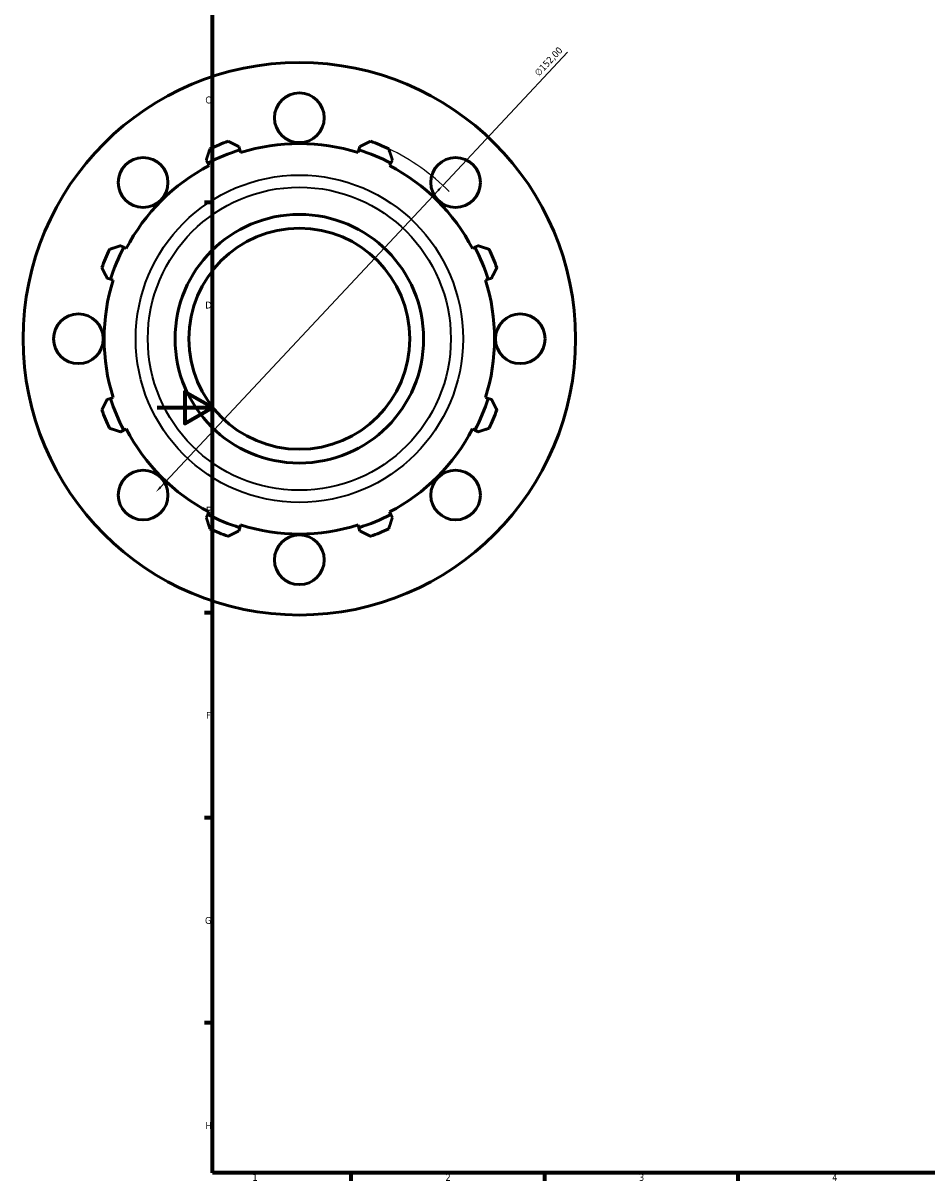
# Model space of a CAD drawing. Header units: millimetres. Extents: x -123 to 939, y -100 to 782.
# Tile 1 of 6: x -49 to 279, y 17 to 436. Entities that reach past the tile are written whole.
import ezdxf

# ---------------------------------------------------------------- set-up
doc = ezdxf.new("R2010")
doc.units = ezdxf.units.MM
for name, color, linetype, lineweight in [('Border (ISO)', 7, 'Continuous', 70), ('Dimension (ISO)', 7, 'Continuous', 25), ('Visible (ISO)', 7, 'Continuous', 50), ('Visible Narrow (ISO)', 7, 'Continuous', 35)]:
    doc.layers.add(name, color=color, linetype=linetype, lineweight=lineweight)
doc.styles.add('Note Text (ISO)', font='tahoma.ttf')
doc.dimstyles.new('Default (ISO)', dxfattribs={"dimtxt": 2.5, "dimasz": 2.5, "dimexe": 3.175, "dimexo": 0, "dimgap": 0.762, "dimtad": 1, "dimrnd": 1e-08, "dimzin": 0, "dimtxsty": 'Note Text (ISO)', "dimcen": 0.09, "dimdle": 10, "dimclrd": 256, "dimclre": 256, "dimclrt": 232, "dimazin": 0, "dimtfac": 1.40208, "dimtmove": 0, "dimatfit": 3, "dimfxl": 1, "dimtolj": 1, "dimtzin": 0, "dimlwd": -1, "dimlwe": -1, "dimarcsym": 0})

# ---------------------------------------------------------------- blocks, each defined once
blk = doc.blocks.new('Borders Default Border')
at = {"layer": 'Border (ISO)'}
for p, q in [((20, 371.25), (17.1, 371.25)), ((20, 222.75), (17.1, 222.75)), ((20, 148.5), (17.1, 148.5)), ((20, 74.25), (17.1, 74.25)), ((70.08, 20), (70.08, 17.1)), ((140.17, 20), (140.17, 17.1)), ((210.25, 20), (210.25, 17.1))]:
    blk.add_line(p, q, dxfattribs=at)
at = {"layer": 'Border (ISO)', "flags": 128}
for points in [[(20, 20), (20, 574), (821, 574), (821, 20), (20, 20)], [(0, 297), (20, 297), (10, 302.77), (10, 291.23), (20, 297)]]:
    blk.add_lwpolyline(points, dxfattribs=at)
at = {"layer": 'Border (ISO)', "color": 232, "true_color": 0xca0064, "char_height": 2.5, "attachment_point": 7, "style": 'Note Text (ISO)'}
for s, insert in [('C', (17.43, 407.08)), ('D', (17.43, 332.88)), ('E', (17.64, 258.63)), ('F', (17.7, 184.38)), ('G', (17.31, 110.08)), ('H', (17.44, 35.88)), ('1', (34.48, 17.1)), ('2', (104.37, 17.1)), ('3', (174.43, 17.05)), ('4', (244.42, 17.1))]:
    blk.add_mtext(s, dxfattribs=dict(at, insert=insert))
blk = doc.blocks.new('*D12')
at = {"layer": 'Defpoints', "color": 0, "transparency": 16777216}
for p in [(103.38, 377.42), (-0.47, 266.43)]:
    blk.add_point(p, dxfattribs=at)
at = {"layer": 'Dimension (ISO)', "transparency": 16777216}
for p, q in [((103.38, 377.42), (148.55, 425.69)), ((1.24, 268.26), (101.68, 375.6))]:
    blk.add_line(p, q, dxfattribs=at)
blk.add_arc((51.46, 321.93), 76, 44.5108, 64.792, dxfattribs=at)
for points in [[(101.37, 375.88), (101.98, 375.31), (103.38, 377.42)], [(0.94, 268.54), (1.55, 267.97), (-0.47, 266.43)]]:
    blk.add_solid(points, dxfattribs=at)
at = {"layer": 'Dimension (ISO)', "color": 232, "true_color": 0xca0064, "transparency": 16777216, "insert": (136.34, 418.46), "char_height": 2.5, "attachment_point": 1, "rotation": 46.9044, "style": 'Note Text (ISO)'}
blk.add_mtext('\\A1;∅152,00', dxfattribs=at)

msp = doc.modelspace()

# ---------------------------------------------------------------- linework, layer by layer
at = {"layer": 'Visible (ISO)'}
for p, q in [((29.899, 390.305), (29.519, 391.511)), ((30.205, 389.336), (29.899, 390.305)), ((73.018, 390.305), (72.712, 389.336)), ((73.398, 391.511), (73.018, 390.305)), ((17.769, 386.644), (18.353, 385.522)), ((84.564, 385.522), (85.148, 386.644)), ((18.353, 385.522), (18.822, 384.621)), ((84.095, 384.621), (84.564, 385.522)), ((-12.136, 355.033), (-13.258, 355.617)), ((-11.235, 354.564), (-12.136, 355.033)), ((115.053, 355.033), (114.152, 354.564)), ((116.175, 355.617), (115.053, 355.033)), ((-18.125, 343.867), (-16.919, 343.487)), ((119.836, 343.487), (121.042, 343.867)), ((-16.919, 343.487), (-15.95, 343.181)), ((118.867, 343.181), (119.836, 343.487)), ((-16.919, 300.368), (-18.125, 299.988)), ((-15.95, 300.673), (-16.919, 300.368)), ((119.836, 300.368), (118.867, 300.673)), ((121.042, 299.988), (119.836, 300.368)), ((-12.136, 288.822), (-11.235, 289.291)), ((114.152, 289.291), (115.053, 288.822)), ((-13.258, 288.238), (-12.136, 288.822)), ((115.053, 288.822), (116.175, 288.238)), ((18.353, 258.333), (17.769, 257.211)), ((18.822, 259.233), (18.353, 258.333)), ((84.564, 258.333), (84.095, 259.233)), ((85.148, 257.211), (84.564, 258.333)), ((29.519, 252.344), (29.899, 253.55)), ((29.899, 253.55), (30.205, 254.519)), ((72.712, 254.519), (73.018, 253.55)), ((73.018, 253.55), (73.398, 252.344))]:
    msp.add_line(p, q, dxfattribs=at)
for centre, radius in [((51.459, 321.927), 100), ((51.459, 401.927), 9), ((-5.11, 378.496), 9), ((108.027, 378.496), 9), ((51.459, 321.927), 45), ((51.459, 321.927), 40), ((-28.541, 321.927), 9), ((131.459, 321.927), 9), ((-5.11, 265.359), 9), ((108.027, 265.359), 9), ((51.459, 241.927), 9)]:
    msp.add_circle(centre, radius, dxfattribs=at)
for radius, start, end in [(71.696, 107.5, 117.5), (76, 109.79198, 115.20802), (70.68, 72.5, 107.5), (71.696, 62.5, 72.5), (76, 64.79198, 70.20802), (70.68, 117.5, 152.5), (70.68, 27.5, 62.5), (76, 154.79198, 160.20802), (71.696, 152.5, 162.5), (71.696, 17.5, 27.5), (76, 19.79198, 25.20802), (70.68, 162.5, 197.5), (70.68, 342.5, 17.5), (71.696, 197.5, 207.5), (71.696, 332.5, 342.5), (76, 199.79198, 205.20802), (76, 334.79198, 340.20802), (70.68, 207.5, 242.5), (70.68, 297.5, 332.5), (71.696, 242.5, 252.5), (71.696, 287.5, 297.5), (76, 244.79198, 250.20802), (70.68, 252.5, 287.5), (76, 289.79198, 295.20802)]:
    msp.add_arc((51.459, 321.927), radius, start, end, dxfattribs=at)
for points, weights in [([(17.769, 386.644), (18.416, 388.625), (19.09, 390.69)], [1.00036028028, 1.00058861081, 1]), ([(25.724, 393.438), (27.66, 392.455), (29.519, 391.511)], [1, 1.00058861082, 1.00036028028]), ([(73.398, 391.511), (75.257, 392.455), (77.193, 393.438)], [1.00036028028, 1.00058861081, 1]), ([(83.827, 390.69), (84.501, 388.625), (85.148, 386.644)], [1, 1.00058861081, 1.00036028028]), ([(-17.304, 354.296), (-15.239, 354.97), (-13.258, 355.617)], [1, 1.00058861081, 1.00036028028]), ([(116.175, 355.617), (118.157, 354.97), (120.221, 354.296)], [1.00036028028, 1.00058861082, 1]), ([(-18.125, 343.867), (-19.069, 345.725), (-20.052, 347.661)], [1.00036028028, 1.00058861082, 1]), ([(122.969, 347.661), (121.986, 345.725), (121.042, 343.867)], [1, 1.00058861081, 1.00036028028]), ([(-20.052, 296.193), (-19.069, 298.129), (-18.125, 299.988)], [1, 1.00058861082, 1.00036028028]), ([(121.042, 299.988), (121.986, 298.129), (122.969, 296.193)], [1.00036028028, 1.00058861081, 1]), ([(-13.258, 288.238), (-15.239, 288.885), (-17.304, 289.559)], [1.00036028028, 1.00058861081, 1]), ([(120.221, 289.559), (118.157, 288.885), (116.175, 288.238)], [1, 1.00058861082, 1.00036028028]), ([(19.09, 253.165), (18.416, 255.229), (17.769, 257.211)], [1, 1.00058861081, 1.00036028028]), ([(85.148, 257.211), (84.501, 255.229), (83.827, 253.165)], [1.00036028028, 1.00058861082, 1]), ([(29.519, 252.344), (27.66, 251.4), (25.724, 250.417)], [1.00036028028, 1.00058861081, 1]), ([(77.193, 250.417), (75.257, 251.4), (73.398, 252.344)], [1, 1.00058861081, 1.00036028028])]:
    msp.add_rational_spline(points, weights, degree=2, dxfattribs=at)
at = {"layer": 'Visible Narrow (ISO)'}
for radius in [59.258, 54.856]:
    msp.add_circle((51.459, 321.927), radius, dxfattribs=at)

# ---------------------------------------------------------------- block references
msp.add_blockref('Borders Default Border', (0, 0))

# ---------------------------------------------------------------- dimensions: what is measured, and where the dimension line sits
at = {"layer": 'Dimension (ISO)'}
dim = msp.add_diameter_dim_2p(p1=(-0.466, 266.431), p2=(103.383, 377.424), dimstyle='Default (ISO)', override={"dimdec": 2, "dimlfac": 1, "dimtp": 0, "dimtm": 0, "dimtdec": 2, "dimatfit": 2}, dxfattribs=at)
dim.commit()
dim.dimension.update_dxf_attribs({"geometry": '*D12', "text_midpoint": (143.632, 420.441), "dimtype": 163})

doc.saveas('drawing.dxf')
